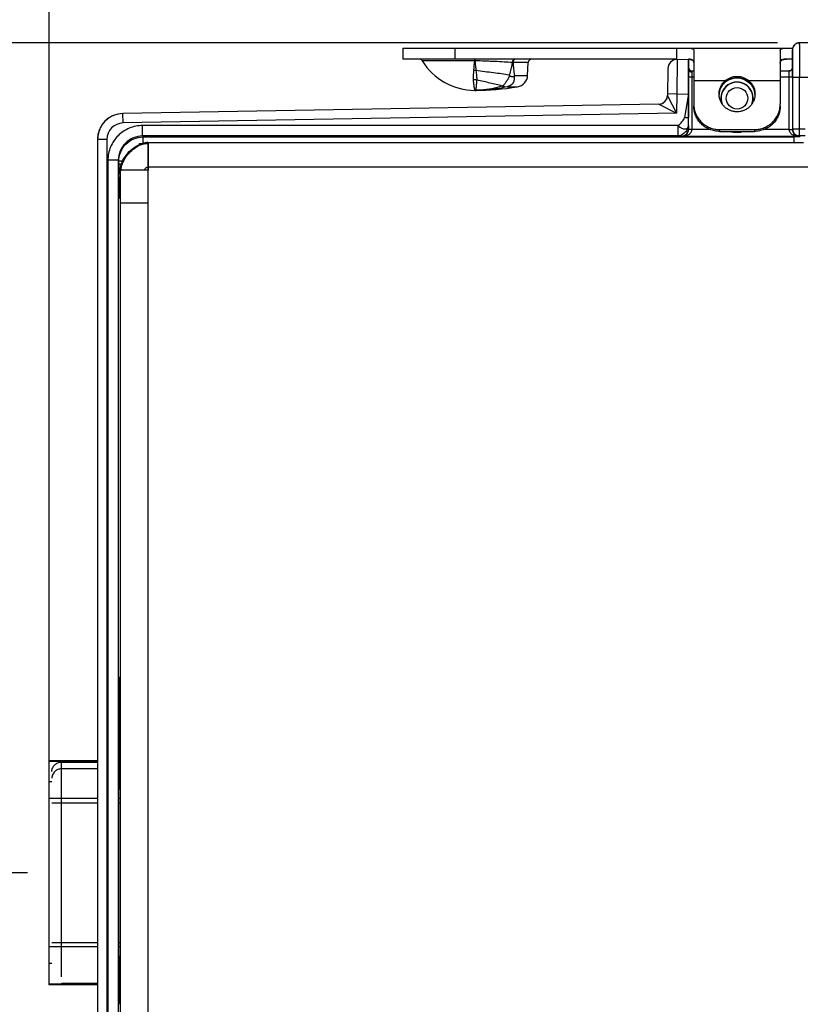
# Model space of a CAD drawing. Header units: inches. Extents: x 0 to 22, y 0 to 17.
# Tile 4 of 59: x 3.4 to 5.7, y 5.4 to 8.3. Entities that reach past the tile are written whole.
import ezdxf

# ---------------------------------------------------------------- set-up
doc = ezdxf.new("R2010")
doc.units = ezdxf.units.IN
doc.header["$LTSCALE"] = 1.21
doc.header["$MEASUREMENT"] = 0
doc.layers.get('0').update_dxf_attribs({"linetype": 'CONTINUOUS'})
for name, color, linetype in [('02___PRT_ALL_AXES', 7, 'CONTINUOUS'), ('03___PRT_ALL_CURVES', 7, 'CONTINUOUS'), ('DIMENSIONS', 7, 'CONTINUOUS'), ('FEATURES', 7, 'CONTINUOUS')]:
    doc.layers.add(name, color=color, linetype=linetype)
doc.styles.get("Standard").update_dxf_attribs({"font": 'txt', "width": 0.8})
doc.dimstyles.new('DIMSTYLE_2', dxfattribs={"dimtxt": 0.125, "dimasz": 0.18, "dimexe": 0.125, "dimexo": 0.0625, "dimgap": 0.0625, "dimtad": 0, "dimtih": 1, "dimtoh": 1, "dimzin": 0, "dimdsep": 46, "dimtxsty": 'STANDARD', "dimblk": '_FILLED', "dimblk1": '_FILLED', "dimblk2": '_FILLED', "dimcen": 0.09, "dimazin": 0, "dimtp": 0.01, "dimtm": 0.01, "dimtfac": 1, "dimtofl": 0, "dimtmove": 0, "dimatfit": 3, "dimldrblk": '_FILLED', "dimfxl": 1, "dimtolj": 1, "dimtzin": 0, "dimarcsym": 0})

# ---------------------------------------------------------------- blocks, each defined once
blk = doc.blocks.new('_FILLED')
at = {"color": 0, "linetype": 'BYBLOCK'}
blk.add_solid([(0, 0), (-1, 0.174), (-1, -0.174)], dxfattribs=at)
blk = doc.blocks.new('*D8')
at = {"layer": 'DIMENSIONS', "color": 2, "linetype": 'CONTINUOUS'}
for p, q in [((3.48, 6.0809), (3.48, 10.5776)), ((6.816, 7.8566), (6.816, 10.5776)), ((3.48, 10.4526), (4.423, 10.4526)), ((6.816, 10.4526), (5.873, 10.4526))]:
    blk.add_line(p, q, dxfattribs=at)
at = {"layer": 'DIMENSIONS', "color": 2, "linetype": 'CONTINUOUS', "xscale": 0.18, "yscale": 0.18, "zscale": 0.18, "rotation": 180}
blk.add_blockref('_FILLED', (3.48, 10.4526), dxfattribs=at)
at = {"layer": 'DIMENSIONS', "color": 2, "linetype": 'CONTINUOUS', "xscale": 0.18, "yscale": 0.18, "zscale": 0.18}
blk.add_blockref('_FILLED', (6.816, 10.4526), dxfattribs=at)
at = {"layer": 'DIMENSIONS', "color": 2, "linetype": 'CONTINUOUS', "insert": (5.148, 10.5151), "char_height": 0.125, "width": 1.325, "attachment_point": 2, "line_spacing_factor": 0.9}
blk.add_mtext('84.73{\\ftxt.shx;\\W1.000000;\\H0.125000; }[3.336]', dxfattribs=at)
blk = doc.blocks.new('*D9')
at = {"layer": 'DIMENSIONS', "color": 2, "linetype": 'CONTINUOUS'}
for p, q in [((3.48, 6.0809), (3.48, 9.0776)), ((6.396, 8.1201), (6.396, 9.0776)), ((3.48, 8.9526), (4.213, 8.9526)), ((6.396, 8.9526), (5.663, 8.9526))]:
    blk.add_line(p, q, dxfattribs=at)
at = {"layer": 'DIMENSIONS', "color": 2, "linetype": 'CONTINUOUS', "xscale": 0.18, "yscale": 0.18, "zscale": 0.18, "rotation": 180}
blk.add_blockref('_FILLED', (3.48, 8.9526), dxfattribs=at)
at = {"layer": 'DIMENSIONS', "color": 2, "linetype": 'CONTINUOUS', "xscale": 0.18, "yscale": 0.18, "zscale": 0.18}
blk.add_blockref('_FILLED', (6.396, 8.9526), dxfattribs=at)
at = {"layer": 'DIMENSIONS', "color": 2, "linetype": 'CONTINUOUS', "insert": (4.938, 9.0151), "char_height": 0.125, "width": 1.325, "attachment_point": 2, "line_spacing_factor": 0.9}
blk.add_mtext('74.07{\\ftxt.shx;\\W1.000000;\\H0.125000; }[2.916]', dxfattribs=at)
blk = doc.blocks.new('*D10')
at = {"layer": 'DIMENSIONS', "color": 2, "linetype": 'CONTINUOUS'}
for p, q in [((5.5864, 8.2026), (2.5955, 8.2026)), ((2.7205, 8.2026), (2.7205, 7.1283)), ((2.7205, 5.8041), (2.7205, 6.8783)), ((3.4175, 5.8041), (2.5955, 5.8041))]:
    blk.add_line(p, q, dxfattribs=at)
at = {"layer": 'DIMENSIONS', "color": 2, "linetype": 'CONTINUOUS', "xscale": 0.18, "yscale": 0.18, "zscale": 0.18}
for p, rotation in [((2.7205, 8.2026), 90), ((2.7205, 5.8041), 269.999904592)]:
    blk.add_blockref('_FILLED', p, dxfattribs=dict(at, rotation=rotation))
at = {"layer": 'DIMENSIONS', "color": 2, "linetype": 'CONTINUOUS', "insert": (2.7205, 7.0658), "char_height": 0.125, "width": 1.325, "attachment_point": 2, "line_spacing_factor": 0.9}
blk.add_mtext('60.92{\\ftxt.shx;\\W1.000000;\\H0.125000; }[2.399]', dxfattribs=at)
blk = doc.blocks.new('*D11')
at = {"layer": 'DIMENSIONS', "color": 2, "linetype": 'CONTINUOUS'}
for p, q in [((3.4175, 5.8041), (2.605, 5.8041)), ((2.73, 5.8041), (2.73, 5.3938)), ((2.73, 4.7336), (2.73, 5.1438)), ((5.5864, 4.7336), (2.605, 4.7336))]:
    blk.add_line(p, q, dxfattribs=at)
at = {"layer": 'DIMENSIONS', "color": 2, "linetype": 'CONTINUOUS', "xscale": 0.18, "yscale": 0.18, "zscale": 0.18}
for p, rotation in [((2.73, 5.8041), 90.0001115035), ((2.73, 4.7336), 270)]:
    blk.add_blockref('_FILLED', p, dxfattribs=dict(at, rotation=rotation))
at = {"layer": 'DIMENSIONS', "color": 2, "linetype": 'CONTINUOUS', "insert": (2.73, 5.3313), "char_height": 0.125, "width": 1.325, "attachment_point": 2, "line_spacing_factor": 0.9}
blk.add_mtext('27.19{\\ftxt.shx;\\W1.000000;\\H0.125000; }[1.071]', dxfattribs=at)
blk = doc.blocks.new('*D12')
at = {"layer": 'DIMENSIONS', "color": 2, "linetype": 'CONTINUOUS'}
for p, q in [((5.5864, 8.2026), (1.4004, 8.2025)), ((1.5254, 8.2025), (1.5254, 6.593)), ((1.5254, 4.7335), (1.5254, 6.343)), ((5.5864, 4.7336), (1.4004, 4.7335))]:
    blk.add_line(p, q, dxfattribs=at)
at = {"layer": 'DIMENSIONS', "color": 2, "linetype": 'CONTINUOUS', "xscale": 0.18, "yscale": 0.18, "zscale": 0.18}
for p, rotation in [((1.5254, 8.2025), 90.0000921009), ((1.5254, 4.7335), 270)]:
    blk.add_blockref('_FILLED', p, dxfattribs=dict(at, rotation=rotation))
at = {"layer": 'DIMENSIONS', "color": 2, "linetype": 'CONTINUOUS', "insert": (1.5254, 6.5305), "char_height": 0.125, "width": 1.325, "attachment_point": 2, "line_spacing_factor": 0.9}
blk.add_mtext('88.11{\\ftxt.shx;\\W1.000000;\\H0.125000; }[3.469]', dxfattribs=at)

msp = doc.modelspace()

# ---------------------------------------------------------------- linework, layer by layer
at = {"color": 7, "linetype": 'CONTINUOUS'}
for p, q in [((6.3027, 8.2026), (5.6489, 8.2026)), ((5.6289, 8.1726), (5.6289, 8.1826)), ((5.6289, 8.1826), (5.6292, 8.1726)), ((5.6289, 8.1309), (5.6289, 8.1726)), ((5.6289, 8.1726), (5.6289, 8.1726)), ((5.6292, 8.1726), (5.6295, 8.131)), ((4.7107, 8.1508), (4.5588, 8.1508)), ((4.7107, 8.1556), (4.7107, 8.155)), ((4.7113, 8.1508), (4.7107, 8.1508)), ((4.7112, 8.1556), (4.7113, 8.1508)), ((4.8655, 8.1461), (4.8213, 8.1461)), ((5.2956, 8.155), (5.2948, 8.0549)), ((5.2956, 8.155), (5.329, 8.1556)), ((5.329, 8.1255), (5.329, 8.1556)), ((5.2691, 8.1284), (5.2677, 8.0499)), ((5.3289, 8.1046), (5.329, 8.1255)), ((5.3389, 8.1046), (5.339, 8.1177)), ((5.339, 8.1177), (5.339, 8.1216)), ((5.339, 8.1216), (5.344, 8.1216)), ((5.594, 8.1216), (5.6193, 8.1216)), ((5.6189, 8.1211), (5.6191, 8.1046)), ((5.6243, 8.123), (5.6226, 8.1223)), ((5.6289, 8.1309), (5.6289, 8.1309)), ((5.6289, 8.1309), (5.6291, 8.1046)), ((5.6295, 8.131), (5.6296, 8.1268)), ((4.8255, 8.1085), (4.8635, 8.1085)), ((5.3289, 7.9528), (5.3289, 8.1046)), ((5.3289, 8.1046), (5.344, 8.1046)), ((5.3389, 7.9528), (5.3389, 8.1046)), ((5.4297, 8.0842), (5.4297, 8.0844)), ((5.5083, 8.0842), (5.5082, 8.0844)), ((5.594, 8.1046), (5.6291, 8.1046)), ((5.6191, 8.1046), (5.6191, 7.9528)), ((5.6291, 8.1046), (5.6291, 7.9528)), ((5.6296, 8.1026), (5.6296, 7.9538)), ((6.3027, 8.1026), (5.6296, 8.1026)), ((5.6496, 7.9338), (5.6496, 8.1026)), ((4.7113, 8.0656), (4.711, 8.0656)), ((4.7113, 8.0656), (4.711, 8.0656)), ((4.7913, 8.0779), (4.804, 8.0759)), ((4.804, 8.0759), (4.804, 8.0758)), ((4.804, 8.0758), (4.8343, 8.0758)), ((5.2948, 8.0549), (5.2678, 8.0554)), ((5.2948, 8.0549), (5.2938, 7.9992)), ((5.2948, 8.0549), (5.3282, 8.0555)), ((5.3282, 8.0555), (5.317, 7.9871)), ((5.3282, 8.0555), (5.3283, 7.9871)), ((5.2432, 8.0259), (3.6937, 7.9988)), ((5.2432, 8.0253), (3.6937, 7.9983)), ((5.2432, 8.0253), (5.2938, 7.9992)), ((5.2677, 8.0499), (5.2938, 7.9992)), ((3.6941, 7.9713), (3.6937, 7.9983)), ((5.2938, 7.9992), (3.6941, 7.9713)), ((5.3285, 7.9636), (5.3283, 7.9871)), ((3.7502, 7.9336), (3.7502, 7.9636)), ((5.2985, 7.9636), (3.7502, 7.9636)), ((5.2985, 7.9336), (5.2985, 7.9636)), ((5.3285, 7.9636), (5.3286, 7.9533)), ((5.3289, 7.9528), (5.3286, 7.9533)), ((5.3288, 7.9512), (5.3289, 7.9528)), ((5.3389, 7.9528), (5.3289, 7.9528)), ((5.3389, 7.9522), (5.3289, 7.9526)), ((5.3912, 7.9522), (5.3389, 7.9522)), ((5.6191, 7.9522), (5.5468, 7.9522)), ((5.6191, 7.9528), (5.6291, 7.9528)), ((5.6191, 7.9522), (5.6291, 7.9524)), ((5.6296, 7.9538), (5.6291, 7.9528)), ((5.6291, 7.9528), (5.6291, 7.9512)), ((5.6296, 7.9536), (5.6296, 7.9538)), ((5.6656, 7.9538), (5.6296, 7.9538)), ((3.62, 7.9233), (3.62, 5.0128)), ((3.647, 7.9233), (3.62, 7.9233)), ((3.647, 7.9233), (3.647, 5.0128)), ((3.741, 7.9096), (3.741, 7.9121)), ((3.7502, 7.9336), (3.7516, 7.9308)), ((5.2985, 7.9336), (3.7502, 7.9336)), ((3.7516, 7.9125), (3.7516, 7.9308)), ((3.7516, 7.9308), (5.6344, 7.9308)), ((5.2985, 7.9336), (5.3086, 7.9333)), ((5.3092, 7.9322), (5.3086, 7.9333)), ((5.6488, 7.9322), (5.3092, 7.9322)), ((5.6344, 7.9146), (5.6344, 7.9308)), ((5.6496, 7.9338), (5.6459, 7.9342)), ((5.6496, 7.9338), (5.6488, 7.9322)), ((5.6656, 7.9338), (5.6496, 7.9338)), ((3.6502, 7.8636), (3.6502, 5.0725)), ((3.6802, 7.8636), (3.6502, 7.8636)), ((3.6802, 7.8636), (3.6802, 5.0725)), ((3.6802, 7.8636), (3.6817, 7.8608)), ((3.6817, 7.8521), (3.6817, 7.8608)), ((3.6927, 7.8608), (3.6817, 7.8608)), ((3.6892, 7.8521), (3.6817, 7.8521)), ((3.6886, 7.8346), (3.6896, 7.8346)), ((3.6821, 7.8021), (3.6837, 7.799)), ((3.6837, 7.799), (3.6837, 7.7942)), ((3.6837, 7.799), (3.686, 7.799)), ((3.6837, 7.7942), (3.686, 7.7942)), ((3.684, 7.7542), (3.6837, 7.7756)), ((3.684, 7.7542), (3.686, 7.7503)), ((3.686, 6.3522), (3.6836, 6.3542)), ((3.6835, 6.1969), (3.6835, 6.2527)), ((3.686, 6.2399), (3.6835, 6.2378)), ((3.6846, 6.2387), (3.6846, 6.222)), ((3.6846, 6.222), (3.6835, 6.222)), ((3.6847, 6.209), (3.6835, 6.209)), ((3.6847, 6.209), (3.6847, 6.2091)), ((3.6831, 6.1774), (3.6834, 6.184)), ((3.5157, 5.5038), (3.5157, 6.1256)), ((3.5157, 6.1256), (3.62, 6.1256)), ((3.5157, 6.1241), (3.62, 6.1241)), ((3.6823, 6.1241), (3.686, 6.1241)), ((3.6823, 6.1256), (3.686, 6.1256)), ((3.62, 6.1045), (3.5157, 6.1045)), ((3.686, 6.1045), (3.6822, 6.1045)), ((3.6821, 5.5637), (3.6821, 6.0445)), ((3.4882, 6.006), (3.62, 6.006)), ((3.6821, 6.006), (3.686, 6.006)), ((3.62, 5.6022), (3.4882, 5.6022)), ((3.686, 5.6022), (3.6821, 5.6022)), ((3.6822, 5.5038), (3.686, 5.5038)), ((3.5157, 5.4827), (3.5157, 5.4842)), ((3.62, 5.4842), (3.5157, 5.4842)), ((3.62, 5.4827), (3.5157, 5.4827)), ((3.686, 5.4842), (3.6823, 5.4842)), ((3.686, 5.4827), (3.6823, 5.4827)), ((3.6834, 5.4241), (3.6831, 5.4307))]:
    msp.add_line(p, q, dxfattribs=at)
at = {"color": 3, "linetype": 'CONTINUOUS'}
for p, q in [((3.7658, 7.9146), (5.661, 7.9146)), ((3.766, 5.0216), (3.766, 7.9146)), ((3.686, 5.1016), (3.686, 7.8346)), ((3.766, 7.8346), (3.686, 7.8346)), ((3.766, 7.8446), (5.74, 7.8446)), ((3.766, 7.7396), (3.686, 7.7396))]:
    msp.add_line(p, q, dxfattribs=at)
at = {"color": 7, "linetype": 'CONTINUOUS'}
for points in [[(5.6489, 8.2026), (5.647, 8.2025), (5.6451, 8.2022), (5.6433, 8.2018), (5.6416, 8.2012), (5.64, 8.2005), (5.6385, 8.1996), (5.6371, 8.1987), (5.6358, 8.1977), (5.6346, 8.1966), (5.6336, 8.1954), (5.6326, 8.1942), (5.6318, 8.1929), (5.6311, 8.1916), (5.6304, 8.1902)], [(5.6304, 8.1902), (5.6299, 8.1889), (5.6295, 8.1875), (5.6292, 8.1862), (5.629, 8.1849), (5.6289, 8.1837), (5.6289, 8.1825), (5.6289, 8.1815), (5.6289, 8.1801)], [(5.6289, 8.1801), (5.6289, 8.1728), (5.6289, 8.1726)], [(5.6289, 8.1309), (5.6286, 8.1287), (5.6271, 8.1255), (5.6242, 8.1229), (5.6208, 8.1217), (5.6193, 8.1216)], [(5.6271, 8.1255), (5.6271, 8.1255), (5.6243, 8.123)], [(5.4297, 8.0842), (5.4366, 8.0907), (5.4472, 8.0969), (5.4592, 8.1006), (5.469, 8.1014)], [(5.469, 8.1014), (5.479, 8.1005), (5.491, 8.0968), (5.5016, 8.0905), (5.5083, 8.0842)]]:
    msp.add_lwpolyline(points, dxfattribs=at)
at = {"color": 3, "linetype": 'CONTINUOUS'}
msp.add_lwpolyline([(3.7658, 7.9146), (3.762, 7.9144), (3.7501, 7.9122), (3.7428, 7.9096)], dxfattribs=at)
at = {"color": 7, "linetype": 'CONTINUOUS'}
msp.add_circle((5.469, 8.0426), 0.0312, dxfattribs=at)
for centre, radius, start, end in [((5.649, 8.1825), 0.0201, 126.0373, 143.8463), ((5.6489, 8.1824), 0.0201, 107.7556, 125.9236), ((5.6489, 8.1824), 0.0201, 90.0538, 107.6481), ((5.649, 8.1825), 0.0201, 161.9995, 179.9428), ((5.649, 8.1825), 0.0201, 143.9575, 161.891), ((4.5503, 8.1456), 0.01, 31.4985, 90), ((4.3237, 8.1771), 0.3878, 352.0387, 356.1115), ((3.5218, 8.15), 1.1889, 0.0363, 0.2388), ((4.7979, 7.3942), 0.7523, 88.2178, 88.3785), ((4.8755, 8.1456), 0.01, 90, 177), ((5.2961, 8.128), 0.027, 90.9999, 178.9983), ((4.7013, 8.0495), 0.0741, 79.9641, 84.9601), ((5.339, 8.1316), 0.01, 180, 270), ((5.6189, 8.1313), 0.0101, 270.169, 279.981), ((5.6192, 8.1309), 0.00966, 322.8502, 325.7716), ((5.6192, 8.1309), 0.00963, 325.8098, 336.9145), ((-3.0453, 8.1029), 8.6749, 359.99753, 0.15769), ((4.7059, 8.0367), 0.0595, 80.0972, 90.0059), ((4.4943, 7.8452), 0.4121, 39.6565, 39.9526), ((4.7633, 8.1602), 0.0809, 318.9998, 320.2339), ((5.469, 8.0426), 0.047, 345.2935, 194.7065), ((5.469, 8.0426), 0.0462, 338.0317, 201.9666), ((5.4666, 8.0518), 0.0492, 130.7264, 138.5618), ((5.4668, 8.0516), 0.0495, 127.54, 130.7304), ((5.4712, 8.0516), 0.0495, 47.8262, 52.3022), ((5.4715, 8.052), 0.049, 41.4238, 47.8376), ((4.7109, 8.3175), 0.252, 270.0789, 274.2022), ((4.8003, 8.2663), 0.1886, 266.8892, 267.2613), ((5.2427, 8.0509), 0.025, 270.9999, 358.9978), ((5.2427, 8.0503), 0.025, 270.9961, 330.7748), ((5.2427, 8.0503), 0.025, 270.9962, 330.7972), ((3.695, 7.9239), 0.075, 91, 180), ((3.695, 7.9233), 0.075, 91, 116.3616), ((3.6949, 7.9234), 0.0748, 140.1905, 144.1855), ((3.6951, 7.9232), 0.0752, 130.2188, 140.1805), ((3.6948, 7.9235), 0.0748, 127.6549, 130.2082), ((3.695, 7.9233), 0.048, 91.0016, 180.0006), ((3.6951, 7.9231), 0.0752, 116.3809, 127.6433), ((3.6953, 7.9233), 0.0753, 166.4206, 177.0367), ((3.695, 7.9233), 0.075, 158.7482, 166.3944), ((3.6949, 7.9233), 0.0749, 153.1758, 158.7466), ((3.6952, 7.9232), 0.0752, 144.1919, 153.1653), ((5.3089, 7.9528), 0.03, 359.008, 0.0009), ((5.6491, 7.9528), 0.03, 179.9996, 180.9915), ((5.6496, 7.9538), 0.02, 180.5145, 259.3305), ((3.6948, 7.9233), 0.0748, 177.0387, 179.992), ((5.6345, 5.1223), 2.8085, 89.8296, 90.0011), ((5.6351, 5.3223), 2.6085, 89.63, 89.8304), ((8.2491, 7.8504), 4.5674, 179.9778, 180.3394), ((7.6751, 7.7935), 3.9915, 179.9898, 180.2567)]:
    msp.add_arc(centre, radius, start, end, dxfattribs=at)
for centre, major_axis, ratio, start_param, end_param in [((5.3291, 8.0555), (0, 0.1), 0.008726, 6.383505, 7.854134), ((3.684, 6.2961), (0, 0.074), 0.008727, -0.670764, 2.196724), ((3.6847, 6.222), (0, 0.013), 0.008727, -4.712389, -3.141593), ((3.6848, 6.0746), (0, 0.135), 0.008727, -1.167917, 0), ((3.6833, 6.0445), (0, 0.135), 0.008727, 0.174533, 1.570796), ((3.6834, 6.1969), (0, 0.013), 0.008727, -2.96706, -1.570796), ((3.6833, 5.5637), (0, 0.135), 0.008727, -4.712389, -3.316126)]:
    msp.add_ellipse(centre, major_axis=major_axis, ratio=ratio, start_param=start_param, end_param=end_param, dxfattribs=at)
for points, knots in [([(5.6489, 8.2026), (5.6489, 8.2026), (5.6489, 8.2023), (5.649, 8.202), (5.649, 8.2014), (5.649, 8.2006), (5.6491, 8.1995), (5.6491, 8.1976), (5.6492, 8.1946), (5.6492, 8.1905), (5.6493, 8.1854), (5.6493, 8.1796), (5.6494, 8.173), (5.6494, 8.1658), (5.6495, 8.155), (5.6495, 8.1403), (5.6496, 8.1218), (5.6496, 8.1091), (5.6496, 8.1026)], [0, 0, 0, 0, 0.001252, 0.004874, 0.010885, 0.019277, 0.030029, 0.043115, 0.076172, 0.118124, 0.168582, 0.227046, 0.292966, 0.365693, 0.444535, 0.617445, 0.805006, 1, 1, 1, 1]), ([(4.8191, 8.1461), (4.8113, 8.1466), (4.7946, 8.1475), (4.7733, 8.1486), (4.755, 8.1494), (4.7357, 8.1501), (4.7211, 8.1505), (4.7113, 8.1508)], [0, 0, 0, 0, 0.218809, 0.463921, 0.593862, 0.727277, 1, 1, 1, 1]), ([(4.7113, 8.1508), (4.7117, 8.1459), (4.7125, 8.1365), (4.7136, 8.1271), (4.7142, 8.1225)], [0, 0, 0, 0, 0.514825, 1, 1, 1, 1]), ([(4.8191, 8.1461), (4.8186, 8.1431), (4.8175, 8.1369), (4.8149, 8.1247), (4.8123, 8.1157), (4.8102, 8.1098)], [0, 0, 0, 0, 0.249996, 0.499966, 1, 1, 1, 1]), ([(4.8259, 8.1556), (4.8254, 8.1556), (4.8246, 8.1554), (4.8233, 8.1549), (4.8222, 8.154), (4.8212, 8.1528), (4.8204, 8.1514), (4.8197, 8.1498), (4.8193, 8.148), (4.8192, 8.1468), (4.8191, 8.1461)], [0, 0, 0, 0, 0.100605, 0.205668, 0.317879, 0.43887, 0.568975, 0.707309, 0.852072, 1, 1, 1, 1]), ([(4.8257, 8.1548), (4.8251, 8.1545), (4.8242, 8.1537), (4.8232, 8.1525), (4.8223, 8.151), (4.8217, 8.1493), (4.8214, 8.1475), (4.8213, 8.1465), (4.8213, 8.1461)], [0, 0, 0, 0, 0.220187, 0.338776, 0.462917, 0.725343, 0.86203, 1, 1, 1, 1]), ([(4.8213, 8.1461), (4.8218, 8.1398), (4.8226, 8.1303), (4.8241, 8.1178), (4.825, 8.1115), (4.8255, 8.1085)], [0, 0, 0, 0, 0.502444, 0.75207, 1, 1, 1, 1]), ([(4.8284, 8.1556), (4.8279, 8.1556), (4.827, 8.1554), (4.8261, 8.1551), (4.8257, 8.1548)], [0, 0, 0, 0, 0.491068, 1, 1, 1, 1]), ([(4.7078, 8.1234), (4.7075, 8.1209), (4.7069, 8.1161), (4.7062, 8.1101), (4.7059, 8.1055), (4.7058, 8.1023), (4.7058, 8.0992), (4.7059, 8.0971), (4.7059, 8.0962)], [0, 0, 0, 0, 0.275452, 0.534401, 0.657421, 0.776029, 0.890204, 1, 1, 1, 1]), ([(4.8102, 8.1098), (4.8029, 8.1109), (4.7878, 8.1131), (4.7644, 8.1162), (4.7396, 8.1194), (4.7228, 8.1215), (4.7142, 8.1225)], [0, 0, 0, 0, 0.227444, 0.473727, 0.733305, 1, 1, 1, 1]), ([(4.7142, 8.1225), (4.7146, 8.12), (4.7152, 8.1151), (4.7158, 8.1091), (4.7161, 8.1045), (4.7163, 8.1013), (4.7163, 8.0982), (4.7162, 8.0962), (4.7162, 8.0953)], [0, 0, 0, 0, 0.278024, 0.539869, 0.663578, 0.78183, 0.894135, 1, 1, 1, 1]), ([(5.339, 8.1178), (5.3377, 8.1178), (5.3352, 8.1181), (5.3319, 8.1198), (5.3296, 8.1224), (5.329, 8.1245), (5.329, 8.1255)], [0, 0, 0, 0, 0.277863, 0.540785, 0.77975, 1, 1, 1, 1]), ([(5.6193, 8.1216), (5.6192, 8.1216), (5.6189, 8.1215), (5.6189, 8.1212), (5.6189, 8.1211)], [0, 0, 0, 0, 0.500188, 1, 1, 1, 1]), ([(5.6206, 8.1213), (5.6218, 8.1215), (5.6243, 8.1224), (5.6262, 8.1241), (5.6269, 8.1251)], [0, 0, 0, 0, 0.502748, 1, 1, 1, 1]), ([(4.7059, 8.0962), (4.7062, 8.0925), (4.7067, 8.0874), (4.7075, 8.0809), (4.7081, 8.0769), (4.7087, 8.0735), (4.7092, 8.0707), (4.7097, 8.0688), (4.7101, 8.0675), (4.7102, 8.067), (4.7103, 8.0668)], [0, 0, 0, 0, 0.365736, 0.520959, 0.656963, 0.773264, 0.869435, 0.945092, 0.975151, 1, 1, 1, 1]), ([(4.7162, 8.0953), (4.716, 8.093), (4.7157, 8.0887), (4.7153, 8.0835), (4.715, 8.0798), (4.7147, 8.0774), (4.7145, 8.0752), (4.7142, 8.0732), (4.7139, 8.0714), (4.7136, 8.0699), (4.7133, 8.0686), (4.7129, 8.0675), (4.7126, 8.0668), (4.7123, 8.0663), (4.712, 8.066), (4.7116, 8.0657), (4.7113, 8.0656), (4.7111, 8.0656), (4.711, 8.0656)], [0, 0, 0, 0, 0.221858, 0.416322, 0.502972, 0.582467, 0.654746, 0.719773, 0.777541, 0.828075, 0.871467, 0.907926, 0.937842, 0.95058, 0.962018, 0.981833, 0.990932, 1, 1, 1, 1]), ([(4.7901, 8.078), (4.7844, 8.0795), (4.7727, 8.0824), (4.7546, 8.0867), (4.7356, 8.091), (4.7227, 8.0938), (4.7162, 8.0953)], [0, 0, 0, 0, 0.231262, 0.477986, 0.735848, 1, 1, 1, 1]), ([(4.8115, 8.1082), (4.8109, 8.1065), (4.8098, 8.1039), (4.8081, 8.1007), (4.8067, 8.0983), (4.8053, 8.0961), (4.8039, 8.0939), (4.8025, 8.0918), (4.8007, 8.0891), (4.7985, 8.0861), (4.7964, 8.0833), (4.7947, 8.0813), (4.7936, 8.08), (4.7924, 8.0789), (4.7917, 8.0782), (4.7913, 8.0779)], [0, 0, 0, 0, 0.150888, 0.225709, 0.299703, 0.372533, 0.443758, 0.512952, 0.579818, 0.70548, 0.818641, 0.869895, 0.917311, 0.960717, 1, 1, 1, 1]), ([(4.8244, 8.1071), (4.8245, 8.1062), (4.8247, 8.1044), (4.8249, 8.1017), (4.8248, 8.0994), (4.8247, 8.0977), (4.8245, 8.0959), (4.8242, 8.0943), (4.8238, 8.0926), (4.8235, 8.0914), (4.823, 8.0902), (4.8225, 8.089), (4.8219, 8.0879), (4.8213, 8.0868), (4.8206, 8.0858), (4.8199, 8.0847), (4.8191, 8.0838), (4.8182, 8.0828), (4.8172, 8.082), (4.8162, 8.0811), (4.8151, 8.0804), (4.814, 8.0797), (4.8128, 8.079), (4.8116, 8.0784), (4.8104, 8.0778), (4.8079, 8.0768), (4.8057, 8.0762), (4.804, 8.0759)], [0, 0, 0, 0, 0.066021, 0.130759, 0.194255, 0.22561, 0.256711, 0.317967, 0.34808, 0.378013, 0.408024, 0.438336, 0.468746, 0.498855, 0.528515, 0.558186, 0.58839, 0.619034, 0.649827, 0.681049, 0.712899, 0.744913, 0.776894, 0.808944, 0.841024, 0.873052, 1, 1, 1, 1]), ([(4.8115, 8.1082), (4.8116, 8.1081), (4.8119, 8.1078), (4.8122, 8.1075), (4.8126, 8.1073), (4.8132, 8.107), (4.8139, 8.1066), (4.815, 8.1062), (4.8164, 8.1058), (4.8181, 8.1056), (4.8196, 8.1056), (4.8207, 8.1056), (4.8215, 8.1057), (4.8223, 8.1059), (4.8233, 8.1063), (4.824, 8.1067), (4.8244, 8.1071)], [0, 0, 0, 0, 0.034956, 0.069496, 0.103695, 0.137448, 0.203931, 0.269449, 0.397778, 0.522557, 0.643908, 0.703433, 0.762314, 0.820694, 0.878986, 1, 1, 1, 1]), ([(5.4297, 8.0844), (5.4279, 8.0823), (5.4254, 8.079), (5.4227, 8.0743), (5.4204, 8.0693), (5.4182, 8.0629), (5.4173, 8.0575), (5.4171, 8.0547)], [0, 0, 0, 0, 0.250567, 0.375864, 0.500977, 0.750611, 1, 1, 1, 1]), ([(5.4171, 8.0548), (5.4173, 8.0575), (5.4182, 8.0628), (5.4204, 8.0693), (5.4227, 8.0742), (5.4254, 8.0789), (5.4279, 8.0822), (5.4297, 8.0842)], [0, 0, 0, 0, 0.249143, 0.498669, 0.623825, 0.749213, 1, 1, 1, 1]), ([(5.469, 8.1016), (5.4661, 8.1016), (5.4603, 8.1011), (5.4532, 8.0994), (5.4478, 8.0974), (5.4439, 8.0955), (5.4401, 8.0934), (5.4378, 8.0917), (5.4366, 8.0908)], [0, 0, 0, 0, 0.251724, 0.502364, 0.627125, 0.751536, 0.875753, 1, 1, 1, 1]), ([(5.5014, 8.0907), (5.5003, 8.0916), (5.4979, 8.0933), (5.4942, 8.0955), (5.4903, 8.0973), (5.4848, 8.0994), (5.4777, 8.1011), (5.4719, 8.1016), (5.469, 8.1016)], [0, 0, 0, 0, 0.124254, 0.248473, 0.372881, 0.497639, 0.748273, 1, 1, 1, 1]), ([(5.5208, 8.0547), (5.5206, 8.0575), (5.5197, 8.0629), (5.5176, 8.0693), (5.5152, 8.0743), (5.5125, 8.079), (5.51, 8.0823), (5.5082, 8.0844)], [0, 0, 0, 0, 0.249389, 0.499024, 0.624138, 0.749434, 1, 1, 1, 1]), ([(5.5083, 8.0842), (5.5101, 8.0822), (5.5125, 8.0789), (5.5153, 8.0742), (5.5176, 8.0693), (5.5197, 8.0628), (5.5206, 8.0575), (5.5208, 8.0548)], [0, 0, 0, 0, 0.250787, 0.376175, 0.501331, 0.750858, 1, 1, 1, 1]), ([(4.7103, 8.0668), (4.7104, 8.0666), (4.7105, 8.0664), (4.7106, 8.066), (4.7107, 8.0659), (4.7108, 8.0657), (4.7108, 8.0656), (4.7109, 8.0656), (4.711, 8.0656), (4.711, 8.0656)], [0, 0, 0, 0, 0.399105, 0.559656, 0.69452, 0.804197, 0.889674, 0.953129, 1, 1, 1, 1]), ([(4.804, 8.0758), (4.7964, 8.0741), (4.781, 8.0711), (4.7578, 8.0679), (4.7346, 8.066), (4.719, 8.0656), (4.7113, 8.0656)], [0, 0, 0, 0, 0.25126, 0.501248, 0.750615, 1, 1, 1, 1]), ([(4.7901, 8.078), (4.7801, 8.0748), (4.7601, 8.0697), (4.7396, 8.067), (4.7294, 8.0662)], [0, 0, 0, 0, 0.50412, 1, 1, 1, 1]), ([(5.2985, 7.9636), (5.3021, 7.9673), (5.3082, 7.9721), (5.3147, 7.9799), (5.3166, 7.9847), (5.317, 7.9871)], [0, 0, 0, 0, 0.509508, 0.757073, 1, 1, 1, 1]), ([(5.3283, 7.9871), (5.3283, 7.9867), (5.3267, 7.9863), (5.3246, 7.9863), (5.321, 7.9865), (5.3184, 7.9869), (5.317, 7.9871)], [0, 0, 0, 0, 0.091544, 0.306667, 0.624996, 1, 1, 1, 1]), ([(3.7502, 7.9636), (3.7372, 7.9636), (3.7109, 7.9584), (3.6777, 7.9362), (3.6554, 7.9029), (3.6502, 7.8766), (3.6502, 7.8636)], [0, 0, 0, 0, 0.249935, 0.499994, 0.750057, 1, 1, 1, 1]), ([(5.2985, 7.9636), (5.2996, 7.9619), (5.3023, 7.96), (5.3059, 7.958), (5.3093, 7.9562), (5.3134, 7.9546), (5.3182, 7.9538), (5.3225, 7.9544), (5.3259, 7.9564), (5.328, 7.9597), (5.3284, 7.9623), (5.3285, 7.9636)], [0, 0, 0, 0, 0.163792, 0.24571, 0.323431, 0.466207, 0.59307, 0.702022, 0.798602, 0.894311, 1, 1, 1, 1]), ([(5.3285, 7.9636), (5.3284, 7.963), (5.3283, 7.9614), (5.3276, 7.958), (5.3259, 7.9534), (5.3226, 7.9484), (5.3186, 7.9436), (5.3138, 7.9396), (5.3087, 7.9363), (5.3035, 7.9343), (5.3001, 7.9337), (5.2985, 7.9336)], [0, 0, 0, 0, 0.045204, 0.103695, 0.229185, 0.35978, 0.498724, 0.63766, 0.769326, 0.8947, 1, 1, 1, 1]), ([(5.3086, 7.9333), (5.3112, 7.9333), (5.3165, 7.9343), (5.3231, 7.9388), (5.3275, 7.9454), (5.3286, 7.9507), (5.3286, 7.9533)], [0, 0, 0, 0, 0.250084, 0.500171, 0.750077, 1, 1, 1, 1]), ([(5.3092, 7.9322), (5.3122, 7.9323), (5.3184, 7.933), (5.3259, 7.9356), (5.3314, 7.939), (5.3351, 7.9424), (5.338, 7.9469), (5.3388, 7.9504), (5.3389, 7.9522)], [0, 0, 0, 0, 0.23567, 0.475478, 0.59908, 0.726739, 0.860347, 1, 1, 1, 1]), ([(5.3092, 7.9322), (5.3112, 7.9323), (5.3153, 7.9331), (5.3213, 7.9363), (5.3267, 7.9423), (5.3286, 7.948), (5.3288, 7.9512)], [0, 0, 0, 0, 0.202148, 0.42011, 0.67547, 1, 1, 1, 1]), ([(5.4888, 7.9468), (5.4826, 7.9444), (5.4692, 7.9419), (5.4557, 7.9443), (5.4494, 7.9466)], [0, 0, 0, 0, 0.49988, 1, 1, 1, 1]), ([(5.6191, 7.9522), (5.6191, 7.9504), (5.62, 7.9469), (5.6229, 7.9424), (5.6266, 7.939), (5.6321, 7.9356), (5.6395, 7.933), (5.6457, 7.9323), (5.6488, 7.9322)], [0, 0, 0, 0, 0.139659, 0.273271, 0.400932, 0.524533, 0.764338, 1, 1, 1, 1]), ([(5.6291, 7.9512), (5.6294, 7.948), (5.6312, 7.9423), (5.6366, 7.9363), (5.6426, 7.9331), (5.6468, 7.9323), (5.6488, 7.9322)], [0, 0, 0, 0, 0.324542, 0.579903, 0.797862, 1, 1, 1, 1]), ([(3.7502, 7.9336), (3.7411, 7.9336), (3.7227, 7.93), (3.6994, 7.9144), (3.6839, 7.8912), (3.6802, 7.8727), (3.6802, 7.8636)], [0, 0, 0, 0, 0.249936, 0.499997, 0.75006, 1, 1, 1, 1]), ([(3.6817, 7.8608), (3.6817, 7.8699), (3.6853, 7.8883), (3.7009, 7.9116), (3.7241, 7.9272), (3.7425, 7.9308), (3.7516, 7.9308)], [0, 0, 0, 0, 0.250005, 0.499998, 0.749992, 1, 1, 1, 1]), ([(3.6821, 7.8021), (3.682, 7.8023), (3.6821, 7.8028), (3.6819, 7.8039), (3.6819, 7.8057), (3.6819, 7.8081), (3.6818, 7.8112), (3.6818, 7.8163), (3.6818, 7.8204), (3.6817, 7.8233)], [0, 0, 0, 0, 0.021192, 0.074484, 0.159204, 0.27424, 0.417984, 0.588492, 1, 1, 1, 1]), ([(3.4882, 6.0969), (3.4882, 6.1005), (3.4896, 6.1076), (3.4958, 6.1166), (3.5049, 6.1227), (3.5122, 6.1241), (3.5157, 6.1241)], [0, 0, 0, 0, 0.248228, 0.497446, 0.748169, 1, 1, 1, 1]), ([(3.5157, 6.1045), (3.5122, 6.1045), (3.5049, 6.1031), (3.4958, 6.0971), (3.4896, 6.088), (3.4882, 6.0809), (3.4882, 6.0773)], [0, 0, 0, 0, 0.251764, 0.502446, 0.751706, 1, 1, 1, 1])]:
    msp.add_open_spline(points, degree=3, knots=knots, dxfattribs=at)
for points in [[(5.6281, 8.1271), (5.6286, 8.1283), (5.6289, 8.1296), (5.6289, 8.1309)], [(5.2432, 8.0253), (5.2432, 8.0253), (5.2432, 8.0253), (5.2432, 8.0253), (5.2432, 8.0253)], [(5.2645, 8.0381), (5.2665, 8.0417), (5.2677, 8.0458), (5.2677, 8.0499)], [(3.6821, 7.8021), (3.6821, 7.8067), (3.6834, 7.8113), (3.6858, 7.8152)], [(3.6857, 7.8089), (3.6844, 7.8058), (3.6837, 7.8023), (3.6837, 7.799)], [(3.684, 7.7542), (3.684, 7.757), (3.6846, 7.7599), (3.6858, 7.7624)]]:
    msp.add_open_spline(points, degree=3, dxfattribs=at)
at = {"color": 3, "linetype": 'CONTINUOUS'}
for points, knots in [([(3.7529, 7.9108), (3.754, 7.9111), (3.7583, 7.9121), (3.7627, 7.9125), (3.766, 7.9124)], [0, 0, 0, 0, 0.255697, 1, 1, 1, 1]), ([(3.686, 7.8346), (3.686, 7.8504), (3.6973, 7.8745), (3.7204, 7.8975), (3.7351, 7.9065), (3.7428, 7.9096)], [0, 0, 0, 0, 0.483368, 0.745506, 1, 1, 1, 1]), ([(3.688, 7.8346), (3.6882, 7.8414), (3.6918, 7.8556), (3.7028, 7.8749), (3.7182, 7.892), (3.7308, 7.9012), (3.7375, 7.9047)], [0, 0, 0, 0, 0.2295, 0.481722, 0.744114, 1, 1, 1, 1]), ([(3.7375, 7.9047), (3.7388, 7.9054), (3.7437, 7.9079), (3.7489, 7.9098), (3.7529, 7.9108)], [0, 0, 0, 0, 0.257068, 1, 1, 1, 1]), ([(3.7555, 7.8346), (3.7559, 7.8357), (3.757, 7.8381), (3.76, 7.842), (3.7635, 7.8446), (3.766, 7.8446)], [0, 0, 0, 0, 0.245048, 0.515703, 1, 1, 1, 1])]:
    msp.add_open_spline(points, degree=3, knots=knots, dxfattribs=at)
at = {"layer": '02___PRT_ALL_AXES', "color": 7, "linetype": 'CONTINUOUS'}
for p, q in [((4.8635, 8.1085), (4.8655, 8.1461)), ((5.344, 8.0942), (5.4358, 8.0942)), ((5.5022, 8.0942), (5.594, 8.0942)), ((3.741, 7.9121), (3.7497, 7.9121)), ((3.48, 5.4807), (3.48, 6.1274)), ((3.62, 6.1274), (3.48, 6.1274)), ((3.5155, 6.1256), (3.48, 6.1256)), ((3.686, 6.1274), (3.6824, 6.1274)), ((3.4882, 6.0666), (3.48, 6.0666)), ((3.62, 6.0184), (3.48, 6.0184)), ((3.686, 6.0184), (3.6821, 6.0184)), ((3.62, 5.5897), (3.48, 5.5897)), ((3.686, 5.5897), (3.6821, 5.5897)), ((3.4882, 5.5416), (3.48, 5.5416)), ((3.5157, 5.4826), (3.48, 5.4826)), ((3.62, 5.4807), (3.48, 5.4807)), ((3.686, 5.4807), (3.6824, 5.4807))]:
    msp.add_line(p, q, dxfattribs=at)
for centre, radius, start, end in [((4.711, 8.244), 0.1785, 211.4985, 270), ((4.8286, 8.1103), 0.035, 279.4651, 357), ((4.711, 8.8156), 0.75, 270, 279.4651), ((5.4675, 8.0548), 0.0505, 179.9972, 183.0197), ((5.4705, 8.0548), 0.0505, 356.9807, 0.0028)]:
    msp.add_arc(centre, radius, start, end, dxfattribs=at)
for points, knots in [([(5.417, 8.0548), (5.417, 8.0567), (5.4172, 8.0604), (5.4181, 8.066), (5.4197, 8.0714), (5.4218, 8.0766), (5.4245, 8.0815), (5.4288, 8.0877), (5.4328, 8.0918), (5.4358, 8.0942)], [0, 0, 0, 0, 0.12463, 0.249309, 0.374077, 0.498952, 0.623994, 0.749289, 1, 1, 1, 1]), ([(5.4358, 8.0942), (5.4381, 8.0961), (5.443, 8.0994), (5.4512, 8.1031), (5.46, 8.1054), (5.466, 8.1059), (5.469, 8.1059)], [0, 0, 0, 0, 0.249268, 0.498918, 0.749225, 1, 1, 1, 1]), ([(5.469, 8.1059), (5.472, 8.1059), (5.478, 8.1054), (5.4867, 8.1031), (5.4949, 8.0994), (5.4999, 8.0961), (5.5022, 8.0942)], [0, 0, 0, 0, 0.250767, 0.501075, 0.750728, 1, 1, 1, 1]), ([(5.5022, 8.0942), (5.5051, 8.0918), (5.5091, 8.0877), (5.5134, 8.0815), (5.5161, 8.0766), (5.5183, 8.0714), (5.5198, 8.066), (5.5208, 8.0604), (5.521, 8.0567), (5.521, 8.0548)], [0, 0, 0, 0, 0.250711, 0.376006, 0.501048, 0.625923, 0.750691, 0.87537, 1, 1, 1, 1]), ([(5.469, 8.0036), (5.4657, 8.0036), (5.4607, 8.004), (5.4543, 8.0056), (5.4497, 8.0071), (5.4452, 8.0092), (5.4409, 8.0116), (5.4369, 8.0144), (5.4331, 8.0176), (5.4297, 8.0211), (5.4266, 8.0249), (5.424, 8.029), (5.4217, 8.0333), (5.4198, 8.0378), (5.4184, 8.0425), (5.4175, 8.0473), (5.4171, 8.0505), (5.417, 8.0521)], [0, 0, 0, 0, 0.125751, 0.18871, 0.251582, 0.314376, 0.377102, 0.439756, 0.502321, 0.564794, 0.627177, 0.689472, 0.75169, 0.813838, 0.87593, 0.937979, 1, 1, 1, 1]), ([(5.5209, 8.0521), (5.5208, 8.0505), (5.5205, 8.0473), (5.5195, 8.0425), (5.5181, 8.0378), (5.5163, 8.0333), (5.514, 8.029), (5.5113, 8.0249), (5.5082, 8.0211), (5.5048, 8.0176), (5.5011, 8.0144), (5.4971, 8.0116), (5.4928, 8.0092), (5.4883, 8.0071), (5.4836, 8.0056), (5.4772, 8.004), (5.4723, 8.0036), (5.469, 8.0036)], [0, 0, 0, 0, 0.062021, 0.12407, 0.186162, 0.24831, 0.310528, 0.372823, 0.435206, 0.497679, 0.560244, 0.622898, 0.685624, 0.748418, 0.81129, 0.874249, 1, 1, 1, 1])]:
    msp.add_open_spline(points, degree=3, knots=knots, dxfattribs=at)
at = {"layer": '03___PRT_ALL_CURVES', "color": 40, "linetype": 'CONTINUOUS'}
for p, q in [((3.766, 7.9146), (3.766, 7.8346)), ((3.766, 7.8346), (3.686, 7.8346))]:
    msp.add_line(p, q, dxfattribs=at)
at = {"layer": 'FEATURES', "color": 7, "linetype": 'CONTINUOUS'}
for p, q in [((4.503, 8.1876), (4.503, 8.1556)), ((4.503, 8.1876), (5.6295, 8.1876)), ((4.653, 8.1876), (4.653, 8.1556)), ((5.294, 8.1876), (5.294, 8.1556)), ((5.344, 8.1808), (5.344, 8.0262)), ((5.594, 8.1808), (5.594, 8.0262)), ((5.2956, 8.1556), (4.503, 8.1556)), ((5.6289, 8.1556), (5.6122, 8.1556)), ((5.419, 7.9468), (5.419, 7.9524)), ((5.419, 7.9524), (5.519, 7.9524)), ((5.419, 7.9468), (5.519, 7.9468)), ((5.519, 7.9524), (5.519, 7.9468))]:
    msp.add_line(p, q, dxfattribs=at)
for points, knots in [([(5.3258, 8.1876), (5.3272, 8.1876), (5.3298, 8.1875), (5.3329, 8.1873), (5.3352, 8.1871), (5.3367, 8.1869), (5.3381, 8.1866), (5.3393, 8.1862), (5.3404, 8.1858), (5.3414, 8.1853), (5.3422, 8.1847), (5.3428, 8.1841), (5.3434, 8.1833), (5.3437, 8.1825), (5.3439, 8.1817), (5.344, 8.1811), (5.344, 8.1808)], [0, 0, 0, 0, 0.192635, 0.364348, 0.441845, 0.51361, 0.57963, 0.640027, 0.695069, 0.745237, 0.791245, 0.834086, 0.875, 0.915392, 0.956659, 1, 1, 1, 1]), ([(5.594, 8.1808), (5.594, 8.1811), (5.594, 8.1817), (5.5942, 8.1825), (5.5946, 8.1833), (5.5951, 8.1841), (5.5958, 8.1847), (5.5966, 8.1853), (5.5975, 8.1858), (5.5986, 8.1862), (5.5999, 8.1866), (5.6013, 8.1869), (5.6028, 8.1871), (5.6051, 8.1873), (5.6082, 8.1875), (5.6108, 8.1876), (5.6122, 8.1876)], [0, 0, 0, 0, 0.043341, 0.084608, 0.125, 0.165914, 0.208755, 0.254763, 0.304931, 0.359973, 0.42037, 0.48639, 0.558155, 0.635652, 0.807365, 1, 1, 1, 1]), ([(5.344, 8.1458), (5.344, 8.1465), (5.3439, 8.1477), (5.3435, 8.1491), (5.3431, 8.1501), (5.3426, 8.151), (5.342, 8.1518), (5.3412, 8.1525), (5.34, 8.1534), (5.3385, 8.154), (5.3369, 8.1545), (5.335, 8.155), (5.3324, 8.1553), (5.3302, 8.1555), (5.329, 8.1555)], [0, 0, 0, 0, 0.114564, 0.16764, 0.218769, 0.268875, 0.319017, 0.370294, 0.423749, 0.540452, 0.605095, 0.674395, 0.827506, 1, 1, 1, 1]), ([(5.33, 8.1554), (5.3308, 8.1554), (5.3324, 8.1553), (5.3346, 8.1549), (5.3366, 8.1544), (5.3384, 8.1538), (5.3399, 8.153), (5.3412, 8.1519), (5.3422, 8.1507), (5.3427, 8.1498), (5.343, 8.1493)], [0, 0, 0, 0, 0.160293, 0.307966, 0.443236, 0.567021, 0.681234, 0.788847, 0.893717, 1, 1, 1, 1]), ([(5.343, 8.1493), (5.3433, 8.1484), (5.3437, 8.147), (5.3439, 8.1451), (5.344, 8.1441), (5.344, 8.1435)], [0, 0, 0, 0, 0.470026, 0.726738, 1, 1, 1, 1]), ([(5.6122, 8.1556), (5.6108, 8.1556), (5.6087, 8.1555), (5.6061, 8.1553), (5.6043, 8.1552), (5.6026, 8.1549), (5.6011, 8.1546), (5.5997, 8.1541), (5.5985, 8.1536), (5.5974, 8.153), (5.5965, 8.1522), (5.5957, 8.1514), (5.595, 8.1505), (5.5945, 8.1494), (5.5942, 8.1483), (5.594, 8.1471), (5.594, 8.1462), (5.594, 8.1458)], [0, 0, 0, 0, 0.17823, 0.260107, 0.336901, 0.408544, 0.475078, 0.536692, 0.593786, 0.646983, 0.697168, 0.745448, 0.793076, 0.84132, 0.891324, 0.944008, 1, 1, 1, 1]), ([(5.594, 8.1435), (5.594, 8.1441), (5.594, 8.1451), (5.5942, 8.147), (5.5946, 8.1484), (5.595, 8.1493)], [0, 0, 0, 0, 0.273265, 0.529978, 1, 1, 1, 1]), ([(5.595, 8.1493), (5.5953, 8.1499), (5.5957, 8.1507), (5.5966, 8.1517), (5.5975, 8.1526), (5.599, 8.1535), (5.601, 8.1544), (5.6034, 8.1549), (5.6061, 8.1553), (5.609, 8.1555), (5.6111, 8.1556), (5.6122, 8.1556)], [0, 0, 0, 0, 0.099218, 0.148314, 0.197948, 0.301395, 0.41438, 0.539906, 0.679352, 0.832936, 1, 1, 1, 1]), ([(5.344, 8.0262), (5.344, 8.0238), (5.3442, 8.019), (5.3453, 8.0118), (5.3471, 8.0047), (5.3496, 7.9979), (5.3527, 7.9913), (5.3565, 7.9851), (5.3609, 7.9793), (5.3659, 7.9739), (5.3713, 7.969), (5.3772, 7.9647), (5.3836, 7.961), (5.3902, 7.9579), (5.3972, 7.9554), (5.4043, 7.9537), (5.4116, 7.9526), (5.4165, 7.9524), (5.419, 7.9524)], [0, 0, 0, 0, 0.062015, 0.124068, 0.186142, 0.248272, 0.310469, 0.372744, 0.435106, 0.49756, 0.560107, 0.622747, 0.685473, 0.748277, 0.811147, 0.874064, 0.937033, 1, 1, 1, 1]), ([(5.519, 7.9524), (5.5214, 7.9524), (5.5263, 7.9526), (5.5336, 7.9537), (5.5408, 7.9554), (5.5477, 7.9579), (5.5544, 7.961), (5.5607, 7.9647), (5.5666, 7.969), (5.5721, 7.9739), (5.577, 7.9793), (5.5814, 7.9851), (5.5852, 7.9913), (5.5884, 7.9979), (5.5909, 8.0047), (5.5927, 8.0118), (5.5937, 8.019), (5.594, 8.0238), (5.594, 8.0262)], [0, 0, 0, 0, 0.062967, 0.125936, 0.188853, 0.251723, 0.314527, 0.377253, 0.439893, 0.50244, 0.564894, 0.627256, 0.689531, 0.751728, 0.813858, 0.875932, 0.937985, 1, 1, 1, 1]), ([(5.419, 7.9468), (5.4165, 7.9468), (5.4116, 7.947), (5.4043, 7.9481), (5.3972, 7.9499), (5.3902, 7.9523), (5.3836, 7.9554), (5.3772, 7.9592), (5.3713, 7.9635), (5.3659, 7.9684), (5.3609, 7.9737), (5.3565, 7.9796), (5.3527, 7.9858), (5.3496, 7.9924), (5.3471, 7.9992), (5.3453, 8.0062), (5.3442, 8.0134), (5.344, 8.0183), (5.344, 8.0207)], [0, 0, 0, 0, 0.062967, 0.125936, 0.188853, 0.251723, 0.314527, 0.377253, 0.439893, 0.50244, 0.564894, 0.627256, 0.689531, 0.751728, 0.813858, 0.875932, 0.937985, 1, 1, 1, 1]), ([(5.594, 8.0207), (5.594, 8.0183), (5.5937, 8.0134), (5.5927, 8.0062), (5.5909, 7.9992), (5.5884, 7.9924), (5.5852, 7.9858), (5.5814, 7.9796), (5.577, 7.9737), (5.5721, 7.9684), (5.5666, 7.9635), (5.5607, 7.9592), (5.5544, 7.9554), (5.5477, 7.9523), (5.5408, 7.9499), (5.5336, 7.9481), (5.5263, 7.947), (5.5214, 7.9468), (5.519, 7.9468)], [0, 0, 0, 0, 0.062015, 0.124068, 0.186142, 0.248272, 0.310469, 0.372744, 0.435106, 0.49756, 0.560107, 0.622747, 0.685473, 0.748277, 0.811147, 0.874064, 0.937033, 1, 1, 1, 1])]:
    msp.add_open_spline(points, degree=3, knots=knots, dxfattribs=at)

# ---------------------------------------------------------------- dimensions: what is measured, and where the dimension line sits
at = {"layer": 'DIMENSIONS', "color": 2, "linetype": 'CONTINUOUS'}
for base, p1, p2, angle, picture, middle in [((3.48, 10.4526), (6.816, 7.7941), (3.48, 6.0184), 180, '*D8', (5.148, 10.4526)), ((3.48, 8.9526), (6.396, 8.0576), (3.48, 6.0184), 180, '*D9', (4.938, 8.9526)), ((1.5254, 8.2025), (5.6489, 4.7336), (5.6489, 8.2026), 90, '*D12', (1.5254, 6.468)), ((2.7205, 5.8041), (5.6489, 8.2026), (3.48, 5.8041), 270, '*D10', (2.7205, 7.0033)), ((2.73, 5.8041), (5.6489, 4.7336), (3.48, 5.8041), 90, '*D11', (2.73, 5.2688))]:
    dim = msp.add_linear_dim(base=base, p1=p1, p2=p2, angle=angle, dimstyle='DIMSTYLE_2', dxfattribs=at)
    dim.commit()
    dim.dimension.update_dxf_attribs({"geometry": picture, "text_midpoint": middle, "dimtype": 160})

doc.saveas('drawing.dxf')
